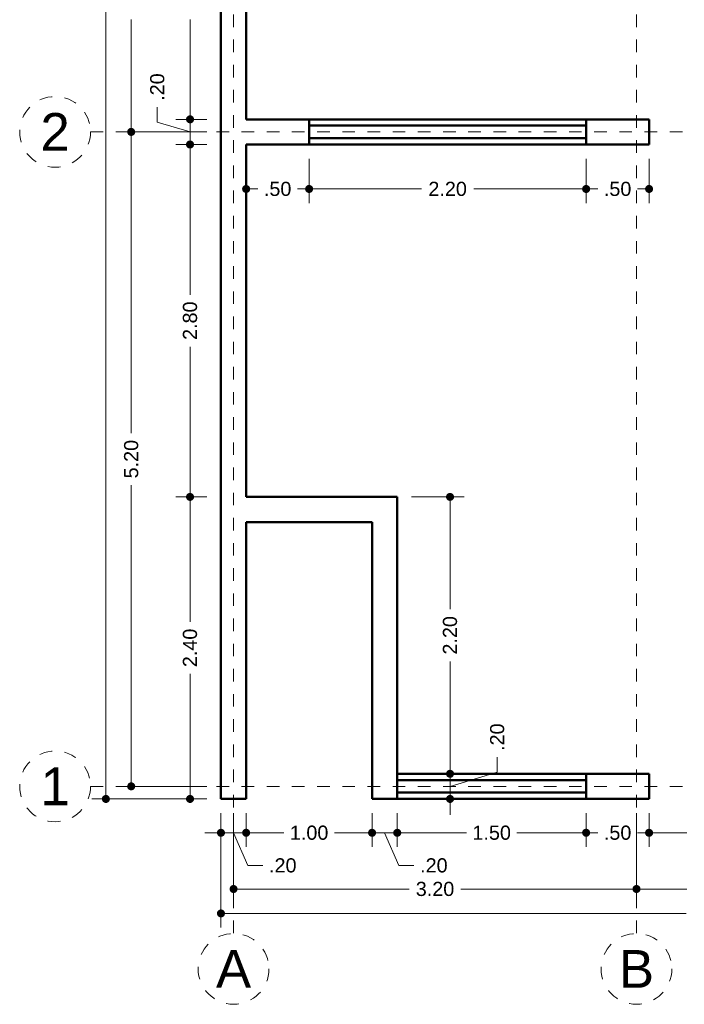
# Model space of a CAD drawing. Header units: millimetres. Extents: x 2504.8 to 2514.7, y 874.3 to 891.9.
# Tile 1 of 4: x 2504.8 to 2510, y 874.3 to 882.1. Entities that reach past the tile are written whole.
import ezdxf
from ezdxf.enums import TextEntityAlignment as Align

# ---------------------------------------------------------------- set-up
doc = ezdxf.new("R2010")
doc.units = ezdxf.units.MM
doc.header["$LTSCALE"] = 0.001
doc.linetypes.add('CENTER2', pattern=[28.575, 19.05, -3.175, 3.175, -3.175])
for name, color, linetype, lineweight in [('Cotas', 7, 'Continuous', 18), ('Ejes', 7, 'CENTER2', 5), ('Muros', 7, 'Continuous', 30), ('Ventanas', 250, 'Continuous', 25)]:
    doc.layers.add(name, color=color, linetype=linetype, lineweight=lineweight)
doc.styles.get("Standard").update_dxf_attribs({"font": 'arial.ttf'})
doc.dimstyles.new('1-75', dxfattribs={"dimscale": 75, "dimtxt": 0.0015, "dimasz": 0.00085, "dimexe": 0.0015, "dimexo": 0.0015, "dimgap": 0.0008, "dimtad": 0, "dimzin": 4, "dimdsep": 46, "dimtxsty": 'Standard', "dimblk": 'DOT', "dimcen": 0.0009, "dimclrd": 256, "dimclre": 256, "dimclrt": 256, "dimadec": 0, "dimazin": 0, "dimtfac": 1, "dimtofl": 0, "dimtmove": 1, "dimatfit": 2, "dimfxl": 0.0015, "dimtfill": 1, "dimtolj": 1, "dimtzin": 4, "dimlwd": -1, "dimlwe": -1, "dimarcsym": 0})

# ---------------------------------------------------------------- blocks, each defined once
blk = doc.blocks.new('_DOT')
at = {"color": 0, "linetype": 'ByBlock'}
blk.add_line((-0.5, 0), (-1, 0), dxfattribs=at)
at = {"color": 0, "linetype": 'ByBlock', "const_width": 0.5}
blk.add_lwpolyline([(-0.25, 0, 1), (0.25, 0, 1)], format="xyb", close=True, dxfattribs=at)
blk = doc.blocks.new('*D3')
at = {"layer": 'Cotas', "transparency": 16777216}
for p, q in [((2506.247, 891.4253), (2505.3331, 891.4253)), ((2505.4456, 891.3615), (2505.4456, 883.9196)), ((2505.4456, 875.989), (2505.4456, 883.431)), ((2506.247, 875.9253), (2505.3331, 875.9253))]:
    blk.add_line(p, q, dxfattribs=at)
at = {"layer": 'Defpoints', "color": 0, "transparency": 16777216}
for p in [(2505.4456, 891.4253), (2506.3595, 891.4253), (2506.3595, 875.9253)]:
    blk.add_point(p, dxfattribs=at)
at = {"layer": 'Cotas', "transparency": 16777216, "xscale": 0.06375, "yscale": 0.06375, "zscale": 0.06375}
for p, rotation in [((2505.4456, 891.4253), 90), ((2505.4456, 875.9253), 270)]:
    blk.add_blockref('_DOT', p, dxfattribs=dict(at, rotation=rotation))
at = {"layer": 'Cotas', "transparency": 16777216, "insert": (2505.4456, 883.6753), "char_height": 0.1125, "attachment_point": 5, "rotation": 90, "bg_fill": 3, "box_fill_scale": 1.1, "bg_fill_color": 256, "bg_fill_true_color": 13158600, "bg_fill_transparency": 0}
blk.add_mtext('\\A1;15.50', dxfattribs=at)
blk = doc.blocks.new('*D7')
at = {"layer": 'Cotas', "transparency": 16777216}
for p, q in [((2506.247, 883.4253), (2505.5342, 883.4253)), ((2505.6467, 883.3615), (2505.6467, 882.5322)), ((2505.6467, 881.289), (2505.6467, 882.1184)), ((2506.247, 881.2253), (2505.5342, 881.2253))]:
    blk.add_line(p, q, dxfattribs=at)
at = {"layer": 'Defpoints', "color": 0, "transparency": 16777216}
for p in [(2506.3595, 883.4253), (2505.6467, 881.2253), (2506.3595, 881.2253)]:
    blk.add_point(p, dxfattribs=at)
at = {"layer": 'Cotas', "transparency": 16777216, "xscale": 0.06375, "yscale": 0.06375, "zscale": 0.06375}
for p, rotation in [((2505.6467, 883.4253), 90), ((2505.6467, 881.2253), 270)]:
    blk.add_blockref('_DOT', p, dxfattribs=dict(at, rotation=rotation))
at = {"layer": 'Cotas', "transparency": 16777216, "insert": (2505.6467, 882.3253), "char_height": 0.1125, "attachment_point": 5, "rotation": 90, "bg_fill": 3, "box_fill_scale": 1.1, "bg_fill_color": 256, "bg_fill_true_color": 13158600, "bg_fill_transparency": 0}
blk.add_mtext('\\A1;2.20', dxfattribs=at)
blk = doc.blocks.new('*D8')
at = {"layer": 'Cotas', "transparency": 16777216}
for p, q in [((2506.247, 881.2253), (2505.5342, 881.2253)), ((2505.6467, 881.1615), (2505.6467, 878.8312)), ((2505.6467, 876.089), (2505.6467, 878.4194)), ((2506.247, 876.0253), (2505.5342, 876.0253))]:
    blk.add_line(p, q, dxfattribs=at)
at = {"layer": 'Defpoints', "color": 0, "transparency": 16777216}
for p in [(2506.3595, 881.2253), (2505.6467, 876.0253), (2506.3595, 876.0253)]:
    blk.add_point(p, dxfattribs=at)
at = {"layer": 'Cotas', "transparency": 16777216, "xscale": 0.06375, "yscale": 0.06375, "zscale": 0.06375}
for p, rotation in [((2505.6467, 881.2253), 90), ((2505.6467, 876.0253), 270)]:
    blk.add_blockref('_DOT', p, dxfattribs=dict(at, rotation=rotation))
at = {"layer": 'Cotas', "transparency": 16777216, "insert": (2505.6467, 878.6253), "char_height": 0.1125, "attachment_point": 5, "rotation": 90, "bg_fill": 3, "box_fill_scale": 1.1, "bg_fill_color": 256, "bg_fill_true_color": 13158600, "bg_fill_transparency": 0}
blk.add_mtext('\\A1;5.20', dxfattribs=at)
blk = doc.blocks.new('*D16')
at = {"layer": 'Cotas', "transparency": 16777216}
for p, q in [((2506.247, 883.3253), (2506.0014, 883.3253)), ((2506.1139, 883.2615), (2506.1139, 882.5322)), ((2506.1139, 881.389), (2506.1139, 882.1184)), ((2506.247, 881.3253), (2506.0014, 881.3253))]:
    blk.add_line(p, q, dxfattribs=at)
at = {"layer": 'Defpoints', "color": 0, "transparency": 16777216}
for p in [(2506.3595, 883.3253), (2506.1139, 881.3253), (2506.3595, 881.3253)]:
    blk.add_point(p, dxfattribs=at)
at = {"layer": 'Cotas', "transparency": 16777216, "xscale": 0.06375, "yscale": 0.06375, "zscale": 0.06375}
for p, rotation in [((2506.1139, 883.3253), 90), ((2506.1139, 881.3253), 270)]:
    blk.add_blockref('_DOT', p, dxfattribs=dict(at, rotation=rotation))
at = {"layer": 'Cotas', "transparency": 16777216, "insert": (2506.1139, 882.3253), "char_height": 0.1125, "attachment_point": 5, "rotation": 90, "bg_fill": 3, "box_fill_scale": 1.1, "bg_fill_color": 256, "bg_fill_true_color": 13158600, "bg_fill_transparency": 0}
blk.add_mtext('\\A1;2.00', dxfattribs=at)
blk = doc.blocks.new('*D17')
at = {"layer": 'Cotas', "transparency": 16777216}
for p, q in [((2505.854, 881.3033), (2505.854, 881.4233)), ((2506.1139, 881.389), (2506.1139, 881.4528)), ((2506.247, 881.3253), (2506.0014, 881.3253)), ((2506.1139, 881.3253), (2506.1139, 881.1253)), ((2506.1139, 881.2253), (2505.854, 881.3033)), ((2506.247, 881.1253), (2506.0014, 881.1253)), ((2506.1139, 881.0615), (2506.1139, 880.9978))]:
    blk.add_line(p, q, dxfattribs=at)
at = {"layer": 'Defpoints', "color": 0, "transparency": 16777216}
for p in [(2506.3595, 881.3253), (2506.1139, 881.1253), (2506.3595, 881.1253)]:
    blk.add_point(p, dxfattribs=at)
at = {"layer": 'Cotas', "transparency": 16777216, "xscale": 0.06375, "yscale": 0.06375, "zscale": 0.06375}
for p, rotation in [((2506.1139, 881.3253), 270), ((2506.1139, 881.1253), 90)]:
    blk.add_blockref('_DOT', p, dxfattribs=dict(at, rotation=rotation))
at = {"layer": 'Cotas', "transparency": 16777216, "insert": (2505.854, 881.5816), "char_height": 0.1125, "attachment_point": 5, "rotation": 90, "bg_fill": 3, "box_fill_scale": 1.1, "bg_fill_color": 256, "bg_fill_true_color": 13158600, "bg_fill_transparency": 0}
blk.add_mtext('\\A1;.20', dxfattribs=at)
blk = doc.blocks.new('*D18')
at = {"layer": 'Cotas', "transparency": 16777216}
for p, q in [((2506.247, 881.1253), (2506.0014, 881.1253)), ((2506.1139, 881.0615), (2506.1139, 879.9322)), ((2506.1139, 878.389), (2506.1139, 879.5184)), ((2506.247, 878.3253), (2506.0014, 878.3253))]:
    blk.add_line(p, q, dxfattribs=at)
at = {"layer": 'Defpoints', "color": 0, "transparency": 16777216}
for p in [(2506.3595, 881.1253), (2506.1139, 878.3253), (2506.3595, 878.3253)]:
    blk.add_point(p, dxfattribs=at)
at = {"layer": 'Cotas', "transparency": 16777216, "xscale": 0.06375, "yscale": 0.06375, "zscale": 0.06375}
for p, rotation in [((2506.1139, 881.1253), 90), ((2506.1139, 878.3253), 270)]:
    blk.add_blockref('_DOT', p, dxfattribs=dict(at, rotation=rotation))
at = {"layer": 'Cotas', "transparency": 16777216, "insert": (2506.1139, 879.7253), "char_height": 0.1125, "attachment_point": 5, "rotation": 90, "bg_fill": 3, "box_fill_scale": 1.1, "bg_fill_color": 256, "bg_fill_true_color": 13158600, "bg_fill_transparency": 0}
blk.add_mtext('\\A1;2.80', dxfattribs=at)
blk = doc.blocks.new('*D19')
at = {"layer": 'Cotas', "transparency": 16777216}
for p, q in [((2506.3595, 875.8128), (2506.3595, 874.9032)), ((2514.1595, 875.8128), (2514.1595, 874.9032)), ((2506.4233, 875.0157), (2510.0541, 875.0157)), ((2514.0958, 875.0157), (2510.465, 875.0157))]:
    blk.add_line(p, q, dxfattribs=at)
at = {"layer": 'Defpoints', "color": 0, "transparency": 16777216}
for p in [(2506.3595, 875.9253), (2514.1595, 875.9253), (2514.1595, 875.0157)]:
    blk.add_point(p, dxfattribs=at)
at = {"layer": 'Cotas', "transparency": 16777216, "xscale": 0.06375, "yscale": 0.06375, "zscale": 0.06375, "rotation": 180}
blk.add_blockref('_DOT', (2506.3595, 875.0157), dxfattribs=at)
at = {"layer": 'Cotas', "transparency": 16777216, "xscale": 0.06375, "yscale": 0.06375, "zscale": 0.06375}
blk.add_blockref('_DOT', (2514.1595, 875.0157), dxfattribs=at)
at = {"layer": 'Cotas', "transparency": 16777216, "insert": (2510.2595, 875.0157), "char_height": 0.1125, "attachment_point": 5, "bg_fill": 3, "box_fill_scale": 1.1, "bg_fill_color": 256, "bg_fill_true_color": 13158600, "bg_fill_transparency": 0}
blk.add_mtext('\\A1;7.80', dxfattribs=at)
blk = doc.blocks.new('*D20')
at = {"layer": 'Cotas', "transparency": 16777216}
for p, q in [((2506.4595, 875.8128), (2506.4595, 875.0972)), ((2509.6595, 875.8128), (2509.6595, 875.0972)), ((2506.5233, 875.2097), (2507.8536, 875.2097)), ((2509.5958, 875.2097), (2508.2654, 875.2097))]:
    blk.add_line(p, q, dxfattribs=at)
at = {"layer": 'Defpoints', "color": 0, "transparency": 16777216}
for p in [(2506.4595, 875.9253), (2509.6595, 875.9253), (2509.6595, 875.2097)]:
    blk.add_point(p, dxfattribs=at)
at = {"layer": 'Cotas', "transparency": 16777216, "xscale": 0.06375, "yscale": 0.06375, "zscale": 0.06375, "rotation": 180}
blk.add_blockref('_DOT', (2506.4595, 875.2097), dxfattribs=at)
at = {"layer": 'Cotas', "transparency": 16777216, "xscale": 0.06375, "yscale": 0.06375, "zscale": 0.06375}
blk.add_blockref('_DOT', (2509.6595, 875.2097), dxfattribs=at)
at = {"layer": 'Cotas', "transparency": 16777216, "insert": (2508.0595, 875.2097), "char_height": 0.1125, "attachment_point": 5, "bg_fill": 3, "box_fill_scale": 1.1, "bg_fill_color": 256, "bg_fill_true_color": 13158600, "bg_fill_transparency": 0}
blk.add_mtext('\\A1;3.20', dxfattribs=at)
blk = doc.blocks.new('*D21')
at = {"layer": 'Cotas', "transparency": 16777216}
for p, q in [((2509.6595, 875.8128), (2509.6595, 875.0972)), ((2510.8595, 875.8128), (2510.8595, 875.0972)), ((2509.7233, 875.2097), (2510.0589, 875.2097)), ((2510.7958, 875.2097), (2510.4601, 875.2097))]:
    blk.add_line(p, q, dxfattribs=at)
at = {"layer": 'Defpoints', "color": 0, "transparency": 16777216}
for p in [(2509.6595, 875.9253), (2510.8595, 875.9253), (2510.8595, 875.2097)]:
    blk.add_point(p, dxfattribs=at)
at = {"layer": 'Cotas', "transparency": 16777216, "xscale": 0.06375, "yscale": 0.06375, "zscale": 0.06375, "rotation": 180}
blk.add_blockref('_DOT', (2509.6595, 875.2097), dxfattribs=at)
at = {"layer": 'Cotas', "transparency": 16777216, "xscale": 0.06375, "yscale": 0.06375, "zscale": 0.06375}
blk.add_blockref('_DOT', (2510.8595, 875.2097), dxfattribs=at)
at = {"layer": 'Cotas', "transparency": 16777216, "insert": (2510.2595, 875.2097), "char_height": 0.1125, "attachment_point": 5, "bg_fill": 3, "box_fill_scale": 1.1, "bg_fill_color": 256, "bg_fill_true_color": 13158600, "bg_fill_transparency": 0}
blk.add_mtext('\\A1;1.20', dxfattribs=at)
blk = doc.blocks.new('*D23')
at = {"layer": 'Cotas', "transparency": 16777216}
for p, q in [((2506.3595, 875.8128), (2506.3595, 875.544)), ((2506.5595, 875.8128), (2506.5595, 875.544)), ((2506.2958, 875.6565), (2506.232, 875.6565)), ((2506.3595, 875.6565), (2506.5595, 875.6565)), ((2506.4595, 875.6565), (2506.572, 875.3969)), ((2506.6233, 875.6565), (2506.687, 875.6565)), ((2506.572, 875.3969), (2506.692, 875.3969))]:
    blk.add_line(p, q, dxfattribs=at)
at = {"layer": 'Defpoints', "color": 0, "transparency": 16777216}
for p in [(2506.3595, 875.9253), (2506.5595, 875.9253), (2506.5595, 875.6565)]:
    blk.add_point(p, dxfattribs=at)
at = {"layer": 'Cotas', "transparency": 16777216, "xscale": 0.06375, "yscale": 0.06375, "zscale": 0.06375}
blk.add_blockref('_DOT', (2506.3595, 875.6565), dxfattribs=at)
at = {"layer": 'Cotas', "transparency": 16777216, "xscale": 0.06375, "yscale": 0.06375, "zscale": 0.06375, "rotation": 180}
blk.add_blockref('_DOT', (2506.5595, 875.6565), dxfattribs=at)
at = {"layer": 'Cotas', "transparency": 16777216, "insert": (2506.8503, 875.3969), "char_height": 0.1125, "attachment_point": 5, "bg_fill": 3, "box_fill_scale": 1.1, "bg_fill_color": 256, "bg_fill_true_color": 13158600, "bg_fill_transparency": 0}
blk.add_mtext('\\A1;.20', dxfattribs=at)
blk = doc.blocks.new('*D24')
at = {"layer": 'Cotas', "transparency": 16777216}
for p, q in [((2507.7595, 875.8128), (2507.7595, 875.544)), ((2509.2595, 875.8128), (2509.2595, 875.544)), ((2507.8233, 875.6565), (2508.3089, 875.6565)), ((2509.1958, 875.6565), (2508.7101, 875.6565))]:
    blk.add_line(p, q, dxfattribs=at)
at = {"layer": 'Defpoints', "color": 0, "transparency": 16777216}
for p in [(2507.7595, 875.9253), (2509.2595, 875.9253), (2509.2595, 875.6565)]:
    blk.add_point(p, dxfattribs=at)
at = {"layer": 'Cotas', "transparency": 16777216, "xscale": 0.06375, "yscale": 0.06375, "zscale": 0.06375, "rotation": 180}
blk.add_blockref('_DOT', (2507.7595, 875.6565), dxfattribs=at)
at = {"layer": 'Cotas', "transparency": 16777216, "xscale": 0.06375, "yscale": 0.06375, "zscale": 0.06375}
blk.add_blockref('_DOT', (2509.2595, 875.6565), dxfattribs=at)
at = {"layer": 'Cotas', "transparency": 16777216, "insert": (2508.5095, 875.6565), "char_height": 0.1125, "attachment_point": 5, "bg_fill": 3, "box_fill_scale": 1.1, "bg_fill_color": 256, "bg_fill_true_color": 13158600, "bg_fill_transparency": 0}
blk.add_mtext('\\A1;1.50', dxfattribs=at)
blk = doc.blocks.new('*D25')
at = {"layer": 'Cotas', "transparency": 16777216}
for p, q in [((2509.2595, 875.8128), (2509.2595, 875.544)), ((2509.7595, 875.8128), (2509.7595, 875.544)), ((2509.3233, 875.6565), (2509.3512, 875.6565)), ((2509.6958, 875.6565), (2509.6679, 875.6565))]:
    blk.add_line(p, q, dxfattribs=at)
at = {"layer": 'Defpoints', "color": 0, "transparency": 16777216}
for p in [(2509.2595, 875.9253), (2509.7595, 875.9253), (2509.7595, 875.6565)]:
    blk.add_point(p, dxfattribs=at)
at = {"layer": 'Cotas', "transparency": 16777216, "xscale": 0.06375, "yscale": 0.06375, "zscale": 0.06375, "rotation": 180}
blk.add_blockref('_DOT', (2509.2595, 875.6565), dxfattribs=at)
at = {"layer": 'Cotas', "transparency": 16777216, "xscale": 0.06375, "yscale": 0.06375, "zscale": 0.06375}
blk.add_blockref('_DOT', (2509.7595, 875.6565), dxfattribs=at)
at = {"layer": 'Cotas', "transparency": 16777216, "insert": (2509.5095, 875.6565), "char_height": 0.1125, "attachment_point": 5, "bg_fill": 3, "box_fill_scale": 1.1, "bg_fill_color": 256, "bg_fill_true_color": 13158600, "bg_fill_transparency": 0}
blk.add_mtext('\\A1;.50', dxfattribs=at)
blk = doc.blocks.new('*D26')
at = {"layer": 'Cotas', "transparency": 16777216}
for p, q in [((2509.7595, 875.8128), (2509.7595, 875.544)), ((2510.7595, 875.8128), (2510.7595, 875.544)), ((2509.8233, 875.6565), (2510.0589, 875.6565)), ((2510.6958, 875.6565), (2510.4601, 875.6565))]:
    blk.add_line(p, q, dxfattribs=at)
at = {"layer": 'Defpoints', "color": 0, "transparency": 16777216}
for p in [(2509.7595, 875.9253), (2510.7595, 875.9253), (2510.7595, 875.6565)]:
    blk.add_point(p, dxfattribs=at)
at = {"layer": 'Cotas', "transparency": 16777216, "xscale": 0.06375, "yscale": 0.06375, "zscale": 0.06375, "rotation": 180}
blk.add_blockref('_DOT', (2509.7595, 875.6565), dxfattribs=at)
at = {"layer": 'Cotas', "transparency": 16777216, "xscale": 0.06375, "yscale": 0.06375, "zscale": 0.06375}
blk.add_blockref('_DOT', (2510.7595, 875.6565), dxfattribs=at)
at = {"layer": 'Cotas', "transparency": 16777216, "insert": (2510.2595, 875.6565), "char_height": 0.1125, "attachment_point": 5, "bg_fill": 3, "box_fill_scale": 1.1, "bg_fill_color": 256, "bg_fill_true_color": 13158600, "bg_fill_transparency": 0}
blk.add_mtext('\\A1;1.00', dxfattribs=at)
blk = doc.blocks.new('*D56')
at = {"layer": 'Cotas', "transparency": 16777216}
for p, q in [((2506.5595, 881.0128), (2506.5595, 880.6596)), ((2507.0595, 881.0128), (2507.0595, 880.6596)), ((2506.6233, 880.7721), (2506.6512, 880.7721)), ((2506.9958, 880.7721), (2506.9679, 880.7721))]:
    blk.add_line(p, q, dxfattribs=at)
at = {"layer": 'Defpoints', "color": 0, "transparency": 16777216}
for p in [(2506.5595, 881.1253), (2507.0595, 881.1253), (2507.0595, 880.7721)]:
    blk.add_point(p, dxfattribs=at)
at = {"layer": 'Cotas', "transparency": 16777216, "xscale": 0.06375, "yscale": 0.06375, "zscale": 0.06375, "rotation": 180}
blk.add_blockref('_DOT', (2506.5595, 880.7721), dxfattribs=at)
at = {"layer": 'Cotas', "transparency": 16777216, "xscale": 0.06375, "yscale": 0.06375, "zscale": 0.06375}
blk.add_blockref('_DOT', (2507.0595, 880.7721), dxfattribs=at)
at = {"layer": 'Cotas', "transparency": 16777216, "insert": (2506.8095, 880.7721), "char_height": 0.1125, "attachment_point": 5, "bg_fill": 3, "box_fill_scale": 1.1, "bg_fill_color": 256, "bg_fill_true_color": 13158600, "bg_fill_transparency": 0}
blk.add_mtext('\\A1;.50', dxfattribs=at)
blk = doc.blocks.new('*D57')
at = {"layer": 'Cotas', "transparency": 16777216}
for p, q in [((2507.0595, 881.0128), (2507.0595, 880.6596)), ((2509.2595, 881.0128), (2509.2595, 880.6596)), ((2507.1233, 880.7721), (2507.9526, 880.7721)), ((2509.1958, 880.7721), (2508.3664, 880.7721))]:
    blk.add_line(p, q, dxfattribs=at)
at = {"layer": 'Defpoints', "color": 0, "transparency": 16777216}
for p in [(2507.0595, 881.1253), (2509.2595, 881.1253), (2509.2595, 880.7721)]:
    blk.add_point(p, dxfattribs=at)
at = {"layer": 'Cotas', "transparency": 16777216, "xscale": 0.06375, "yscale": 0.06375, "zscale": 0.06375, "rotation": 180}
blk.add_blockref('_DOT', (2507.0595, 880.7721), dxfattribs=at)
at = {"layer": 'Cotas', "transparency": 16777216, "xscale": 0.06375, "yscale": 0.06375, "zscale": 0.06375}
blk.add_blockref('_DOT', (2509.2595, 880.7721), dxfattribs=at)
at = {"layer": 'Cotas', "transparency": 16777216, "insert": (2508.1595, 880.7721), "char_height": 0.1125, "attachment_point": 5, "bg_fill": 3, "box_fill_scale": 1.1, "bg_fill_color": 256, "bg_fill_true_color": 13158600, "bg_fill_transparency": 0}
blk.add_mtext('\\A1;2.20', dxfattribs=at)
blk = doc.blocks.new('*D58')
at = {"layer": 'Cotas', "transparency": 16777216}
for p, q in [((2509.2595, 881.0128), (2509.2595, 880.6596)), ((2509.7595, 881.0128), (2509.7595, 880.6596)), ((2509.3233, 880.7721), (2509.3512, 880.7721)), ((2509.6958, 880.7721), (2509.6679, 880.7721))]:
    blk.add_line(p, q, dxfattribs=at)
at = {"layer": 'Defpoints', "color": 0, "transparency": 16777216}
for p in [(2509.2595, 881.1253), (2509.7595, 881.1253), (2509.7595, 880.7721)]:
    blk.add_point(p, dxfattribs=at)
at = {"layer": 'Cotas', "transparency": 16777216, "xscale": 0.06375, "yscale": 0.06375, "zscale": 0.06375, "rotation": 180}
blk.add_blockref('_DOT', (2509.2595, 880.7721), dxfattribs=at)
at = {"layer": 'Cotas', "transparency": 16777216, "xscale": 0.06375, "yscale": 0.06375, "zscale": 0.06375}
blk.add_blockref('_DOT', (2509.7595, 880.7721), dxfattribs=at)
at = {"layer": 'Cotas', "transparency": 16777216, "insert": (2509.5095, 880.7721), "char_height": 0.1125, "attachment_point": 5, "bg_fill": 3, "box_fill_scale": 1.1, "bg_fill_color": 256, "bg_fill_true_color": 13158600, "bg_fill_transparency": 0}
blk.add_mtext('\\A1;.50', dxfattribs=at)
blk = doc.blocks.new('*D60')
at = {"layer": 'Cotas', "transparency": 16777216}
for p, q in [((2506.247, 878.3253), (2506.0014, 878.3253)), ((2506.1139, 878.2615), (2506.1139, 877.3322)), ((2506.1139, 875.989), (2506.1139, 876.9184)), ((2506.247, 875.9253), (2506.0014, 875.9253))]:
    blk.add_line(p, q, dxfattribs=at)
at = {"layer": 'Defpoints', "color": 0, "transparency": 16777216}
for p in [(2506.3595, 878.3253), (2506.1139, 875.9253), (2506.3595, 875.9253)]:
    blk.add_point(p, dxfattribs=at)
at = {"layer": 'Cotas', "transparency": 16777216, "xscale": 0.06375, "yscale": 0.06375, "zscale": 0.06375}
for p, rotation in [((2506.1139, 878.3253), 90), ((2506.1139, 875.9253), 270)]:
    blk.add_blockref('_DOT', p, dxfattribs=dict(at, rotation=rotation))
at = {"layer": 'Cotas', "transparency": 16777216, "insert": (2506.1139, 877.1253), "char_height": 0.1125, "attachment_point": 5, "rotation": 90, "bg_fill": 3, "box_fill_scale": 1.1, "bg_fill_color": 256, "bg_fill_true_color": 13158600, "bg_fill_transparency": 0}
blk.add_mtext('\\A1;2.40', dxfattribs=at)
blk = doc.blocks.new('*D61')
at = {"layer": 'Cotas', "transparency": 16777216}
for p, q in [((2506.5595, 875.8128), (2506.5595, 875.544)), ((2507.5595, 875.8128), (2507.5595, 875.544)), ((2506.6233, 875.6565), (2506.8589, 875.6565)), ((2507.4958, 875.6565), (2507.2601, 875.6565))]:
    blk.add_line(p, q, dxfattribs=at)
at = {"layer": 'Defpoints', "color": 0, "transparency": 16777216}
for p in [(2506.5595, 875.9253), (2507.5595, 875.9253), (2507.5595, 875.6565)]:
    blk.add_point(p, dxfattribs=at)
at = {"layer": 'Cotas', "transparency": 16777216, "xscale": 0.06375, "yscale": 0.06375, "zscale": 0.06375, "rotation": 180}
blk.add_blockref('_DOT', (2506.5595, 875.6565), dxfattribs=at)
at = {"layer": 'Cotas', "transparency": 16777216, "xscale": 0.06375, "yscale": 0.06375, "zscale": 0.06375}
blk.add_blockref('_DOT', (2507.5595, 875.6565), dxfattribs=at)
at = {"layer": 'Cotas', "transparency": 16777216, "insert": (2507.0595, 875.6565), "char_height": 0.1125, "attachment_point": 5, "bg_fill": 3, "box_fill_scale": 1.1, "bg_fill_color": 256, "bg_fill_true_color": 13158600, "bg_fill_transparency": 0}
blk.add_mtext('\\A1;1.00', dxfattribs=at)
blk = doc.blocks.new('*D62')
at = {"layer": 'Cotas', "transparency": 16777216}
for p, q in [((2507.5595, 875.8128), (2507.5595, 875.544)), ((2507.7595, 875.8128), (2507.7595, 875.544)), ((2507.4958, 875.6565), (2507.432, 875.6565)), ((2507.5595, 875.6565), (2507.7595, 875.6565)), ((2507.6595, 875.6565), (2507.772, 875.3969)), ((2507.8233, 875.6565), (2507.887, 875.6565)), ((2507.772, 875.3969), (2507.892, 875.3969))]:
    blk.add_line(p, q, dxfattribs=at)
at = {"layer": 'Defpoints', "color": 0, "transparency": 16777216}
for p in [(2507.5595, 875.9253), (2507.7595, 875.9253), (2507.7595, 875.6565)]:
    blk.add_point(p, dxfattribs=at)
at = {"layer": 'Cotas', "transparency": 16777216, "xscale": 0.06375, "yscale": 0.06375, "zscale": 0.06375}
blk.add_blockref('_DOT', (2507.5595, 875.6565), dxfattribs=at)
at = {"layer": 'Cotas', "transparency": 16777216, "xscale": 0.06375, "yscale": 0.06375, "zscale": 0.06375, "rotation": 180}
blk.add_blockref('_DOT', (2507.7595, 875.6565), dxfattribs=at)
at = {"layer": 'Cotas', "transparency": 16777216, "insert": (2508.0503, 875.3969), "char_height": 0.1125, "attachment_point": 5, "bg_fill": 3, "box_fill_scale": 1.1, "bg_fill_color": 256, "bg_fill_true_color": 13158600, "bg_fill_transparency": 0}
blk.add_mtext('\\A1;.20', dxfattribs=at)
blk = doc.blocks.new('*D63')
at = {"layer": 'Cotas', "transparency": 16777216}
for p, q in [((2507.872, 878.3253), (2508.2912, 878.3253)), ((2508.1787, 878.2615), (2508.1787, 877.4322)), ((2508.1787, 876.189), (2508.1787, 877.0184)), ((2507.872, 876.1253), (2508.2912, 876.1253))]:
    blk.add_line(p, q, dxfattribs=at)
at = {"layer": 'Defpoints', "color": 0, "transparency": 16777216}
for p in [(2507.7595, 878.3253), (2508.1787, 878.3253), (2507.7595, 876.1253)]:
    blk.add_point(p, dxfattribs=at)
at = {"layer": 'Cotas', "transparency": 16777216, "xscale": 0.06375, "yscale": 0.06375, "zscale": 0.06375}
for p, rotation in [((2508.1787, 878.3253), 90), ((2508.1787, 876.1253), 270)]:
    blk.add_blockref('_DOT', p, dxfattribs=dict(at, rotation=rotation))
at = {"layer": 'Cotas', "transparency": 16777216, "insert": (2508.1787, 877.2253), "char_height": 0.1125, "attachment_point": 5, "rotation": 90, "bg_fill": 3, "box_fill_scale": 1.1, "bg_fill_color": 256, "bg_fill_true_color": 13158600, "bg_fill_transparency": 0}
blk.add_mtext('\\A1;2.20', dxfattribs=at)
blk = doc.blocks.new('*D64')
at = {"layer": 'Cotas', "transparency": 16777216}
for p, q in [((2508.1787, 876.189), (2508.1787, 876.2528)), ((2508.5535, 876.1377), (2508.5535, 876.2577)), ((2507.872, 876.1253), (2508.2912, 876.1253)), ((2508.1787, 876.0253), (2508.5535, 876.1377)), ((2508.1787, 876.1253), (2508.1787, 875.9253)), ((2507.872, 875.9253), (2508.2912, 875.9253)), ((2508.1787, 875.8615), (2508.1787, 875.7978))]:
    blk.add_line(p, q, dxfattribs=at)
at = {"layer": 'Defpoints', "color": 0, "transparency": 16777216}
for p in [(2507.7595, 876.1253), (2507.7595, 875.9253), (2508.1787, 875.9253)]:
    blk.add_point(p, dxfattribs=at)
at = {"layer": 'Cotas', "transparency": 16777216, "xscale": 0.06375, "yscale": 0.06375, "zscale": 0.06375}
for p, rotation in [((2508.1787, 876.1253), 270), ((2508.1787, 875.9253), 90)]:
    blk.add_blockref('_DOT', p, dxfattribs=dict(at, rotation=rotation))
at = {"layer": 'Cotas', "transparency": 16777216, "insert": (2508.5535, 876.4161), "char_height": 0.1125, "attachment_point": 5, "rotation": 90, "bg_fill": 3, "box_fill_scale": 1.1, "bg_fill_color": 256, "bg_fill_true_color": 13158600, "bg_fill_transparency": 0}
blk.add_mtext('\\A1;.20', dxfattribs=at)

msp = doc.modelspace()

# ---------------------------------------------------------------- linework, layer by layer
at = {"layer": 'Ejes', "linetype": 'CENTER2'}
for p, q in [((2506.4595, 874.8586), (2506.4595, 891.9253)), ((2509.6595, 874.8586), (2509.6595, 891.9253)), ((2505.3236, 881.2253), (2514.6595, 881.2253)), ((2505.3236, 876.0253), (2514.6595, 876.0253))]:
    msp.add_line(p, q, dxfattribs=at)
at = {"layer": 'Ejes'}
for centre in [(2505.0424, 881.2253), (2505.0424, 876.0253), (2506.4595, 874.5748), (2509.6595, 874.5748)]:
    msp.add_circle(centre, 0.2812, dxfattribs=at)
at = {"layer": 'Muros', "color": 18, "lineweight": 50, "true_color": 0x000000}
for p, q in [((2506.3595, 891.4253), (2506.3595, 875.9253)), ((2506.5595, 883.3253), (2506.5595, 881.3253)), ((2509.7595, 881.3253), (2506.5595, 881.3253)), ((2509.7595, 881.3253), (2509.7595, 881.1253)), ((2506.5595, 881.1253), (2506.5595, 878.3253)), ((2509.7595, 881.1253), (2506.5595, 881.1253)), ((2506.5595, 878.3253), (2507.7595, 878.3253)), ((2507.7595, 878.3253), (2507.7595, 876.1253)), ((2506.5595, 878.1253), (2507.5595, 878.1253)), ((2506.5595, 878.1253), (2506.5595, 875.9253)), ((2507.5595, 878.1253), (2507.5595, 875.9253)), ((2507.7595, 876.1253), (2509.7595, 876.1253)), ((2509.7595, 876.1253), (2509.7595, 875.9253)), ((2506.3595, 875.9253), (2506.5595, 875.9253)), ((2507.5595, 875.9253), (2509.7595, 875.9253))]:
    msp.add_line(p, q, dxfattribs=at)
at = {"layer": 'Ventanas', "color": 18, "lineweight": 50, "true_color": 0x000000}
for p, q in [((2507.0595, 881.3253), (2507.0595, 881.1253)), ((2509.2595, 881.3253), (2509.2595, 881.1253)), ((2509.2595, 881.2753), (2507.0595, 881.2753)), ((2509.2595, 881.1753), (2507.0595, 881.1753)), ((2507.7595, 876.1253), (2507.7595, 875.9253)), ((2509.2595, 876.1253), (2509.2595, 875.9253)), ((2509.2595, 876.0753), (2507.7595, 876.0753)), ((2509.2595, 875.9753), (2507.7595, 875.9753))]:
    msp.add_line(p, q, dxfattribs=at)

# ---------------------------------------------------------------- texts
at = {"layer": 'Ejes'}
for s, p in [('2', (2505.0424, 881.2253)), ('1', (2505.0424, 876.0253)), ('A', (2506.4595, 874.5748)), ('B', (2509.6595, 874.5748))]:
    msp.add_text(s, height=0.3, dxfattribs=at).set_placement(p, align=Align.MIDDLE_CENTER)

# ---------------------------------------------------------------- next in the draw order: dimensions: what is measured, and where the dimension line sits
at = {"layer": 'Cotas'}
for base, p1, p2, picture, middle in [((2505.4456, 891.4253), (2506.3595, 875.9253), (2506.3595, 891.4253), '*D3', (2505.4456, 883.6753)), ((2508.1787, 878.3253), (2507.7595, 876.1253), (2507.7595, 878.3253), '*D63', (2508.1787, 877.2253))]:
    dim = msp.add_linear_dim(base=base, p1=p1, p2=p2, angle=90, dimstyle='1-75', dxfattribs=at)
    dim.commit()
    dim.dimension.update_dxf_attribs({"geometry": picture, "text_midpoint": middle})
dim = msp.add_linear_dim(base=(2507.0595, 880.7721), p1=(2506.5595, 881.1253), p2=(2507.0595, 881.1253), dimstyle='1-75', dxfattribs=at)
dim.commit()
dim.dimension.update_dxf_attribs({"geometry": '*D56', "text_midpoint": (2506.8095, 880.7721), "dimtype": 160})

# ---------------------------------------------------------------- next in the draw order: dimensions: what is measured, and where the dimension line sits
dim = msp.add_linear_dim(base=(2505.6467, 881.2253), p1=(2506.3595, 883.4253), p2=(2506.3595, 881.2253), angle=90, dimstyle='1-75', dxfattribs=at)
dim.commit()
dim.dimension.update_dxf_attribs({"geometry": '*D7', "text_midpoint": (2505.6467, 882.3253)})
for base, p1, p2, picture, middle in [((2509.2595, 880.7721), (2507.0595, 881.1253), (2509.2595, 881.1253), '*D57', (2508.1595, 880.7721)), ((2514.1595, 875.0157), (2506.3595, 875.9253), (2514.1595, 875.9253), '*D19', (2510.2595, 875.0157))]:
    dim = msp.add_linear_dim(base=base, p1=p1, p2=p2, dimstyle='1-75', dxfattribs=at)
    dim.commit()
    dim.dimension.update_dxf_attribs({"geometry": picture, "text_midpoint": middle})

# ---------------------------------------------------------------- next in the draw order: dimensions: what is measured, and where the dimension line sits
dim = msp.add_linear_dim(base=(2505.6467, 876.0253), p1=(2506.3595, 881.2253), p2=(2506.3595, 876.0253), angle=90, dimstyle='1-75', dxfattribs=at)
dim.commit()
dim.dimension.update_dxf_attribs({"geometry": '*D8', "text_midpoint": (2505.6467, 878.6253)})
dim = msp.add_linear_dim(base=(2509.7595, 880.7721), p1=(2509.2595, 881.1253), p2=(2509.7595, 881.1253), dimstyle='1-75', dxfattribs=at)
dim.commit()
dim.dimension.update_dxf_attribs({"geometry": '*D58', "text_midpoint": (2509.5095, 880.7721), "dimtype": 160})
dim = msp.add_linear_dim(base=(2509.6595, 875.2097), p1=(2506.4595, 875.9253), p2=(2509.6595, 875.9253), dimstyle='1-75', dxfattribs=at)
dim.commit()
dim.dimension.update_dxf_attribs({"geometry": '*D20', "text_midpoint": (2508.0595, 875.2097)})

# ---------------------------------------------------------------- next in the draw order: dimensions: what is measured, and where the dimension line sits
dim = msp.add_linear_dim(base=(2506.1139, 881.3253), p1=(2506.3595, 883.3253), p2=(2506.3595, 881.3253), angle=90, dimstyle='1-75', dxfattribs=at)
dim.commit()
dim.dimension.update_dxf_attribs({"geometry": '*D16', "text_midpoint": (2506.1139, 882.3253)})
dim = msp.add_linear_dim(base=(2506.5595, 875.6565), p1=(2506.3595, 875.9253), p2=(2506.5595, 875.9253), dimstyle='1-75', dxfattribs=at)
dim.commit()
dim.dimension.update_dxf_attribs({"geometry": '*D23', "text_midpoint": (2506.752, 875.3969), "dimtype": 160})
for base, p1, p2, picture, middle in [((2509.2595, 875.6565), (2507.7595, 875.9253), (2509.2595, 875.9253), '*D24', (2508.5095, 875.6565)), ((2510.8595, 875.2097), (2509.6595, 875.9253), (2510.8595, 875.9253), '*D21', (2510.2595, 875.2097))]:
    dim = msp.add_linear_dim(base=base, p1=p1, p2=p2, dimstyle='1-75', dxfattribs=at)
    dim.commit()
    dim.dimension.update_dxf_attribs({"geometry": picture, "text_midpoint": middle})

# ---------------------------------------------------------------- next in the draw order: dimensions: what is measured, and where the dimension line sits
dim = msp.add_linear_dim(base=(2506.1139, 881.1253), p1=(2506.3595, 881.3253), p2=(2506.3595, 881.1253), angle=90, dimstyle='1-75', dxfattribs=at)
dim.commit()
dim.dimension.update_dxf_attribs({"geometry": '*D17', "text_midpoint": (2505.854, 881.4833)})
dim = msp.add_linear_dim(base=(2507.5595, 875.6565), p1=(2506.5595, 875.9253), p2=(2507.5595, 875.9253), dimstyle='1-75', dxfattribs=at)
dim.commit()
dim.dimension.update_dxf_attribs({"geometry": '*D61', "text_midpoint": (2507.0595, 875.6565)})
dim = msp.add_linear_dim(base=(2509.7595, 875.6565), p1=(2509.2595, 875.9253), p2=(2509.7595, 875.9253), dimstyle='1-75', dxfattribs=at)
dim.commit()
dim.dimension.update_dxf_attribs({"geometry": '*D25', "text_midpoint": (2509.5095, 875.6565), "dimtype": 160})

# ---------------------------------------------------------------- next in the draw order: dimensions: what is measured, and where the dimension line sits
dim = msp.add_linear_dim(base=(2506.1139, 878.3253), p1=(2506.3595, 881.1253), p2=(2506.3595, 878.3253), angle=90, dimstyle='1-75', dxfattribs=at)
dim.commit()
dim.dimension.update_dxf_attribs({"geometry": '*D18', "text_midpoint": (2506.1139, 879.7253)})
dim = msp.add_linear_dim(base=(2507.7595, 875.6565), p1=(2507.5595, 875.9253), p2=(2507.7595, 875.9253), dimstyle='1-75', dxfattribs=at)
dim.commit()
dim.dimension.update_dxf_attribs({"geometry": '*D62', "text_midpoint": (2507.952, 875.3969), "dimtype": 160})
dim = msp.add_linear_dim(base=(2510.7595, 875.6565), p1=(2509.7595, 875.9253), p2=(2510.7595, 875.9253), dimstyle='1-75', dxfattribs=at)
dim.commit()
dim.dimension.update_dxf_attribs({"geometry": '*D26', "text_midpoint": (2510.2595, 875.6565)})

# ---------------------------------------------------------------- next in the draw order: dimensions: what is measured, and where the dimension line sits
for base, p1, p2, picture, middle in [((2506.1139, 875.9253), (2506.3595, 878.3253), (2506.3595, 875.9253), '*D60', (2506.1139, 877.1253)), ((2508.1787, 875.9253), (2507.7595, 876.1253), (2507.7595, 875.9253), '*D64', (2508.5535, 876.3177))]:
    dim = msp.add_linear_dim(base=base, p1=p1, p2=p2, angle=90, dimstyle='1-75', dxfattribs=at)
    dim.commit()
    dim.dimension.update_dxf_attribs({"geometry": picture, "text_midpoint": middle})

doc.saveas('drawing.dxf')
